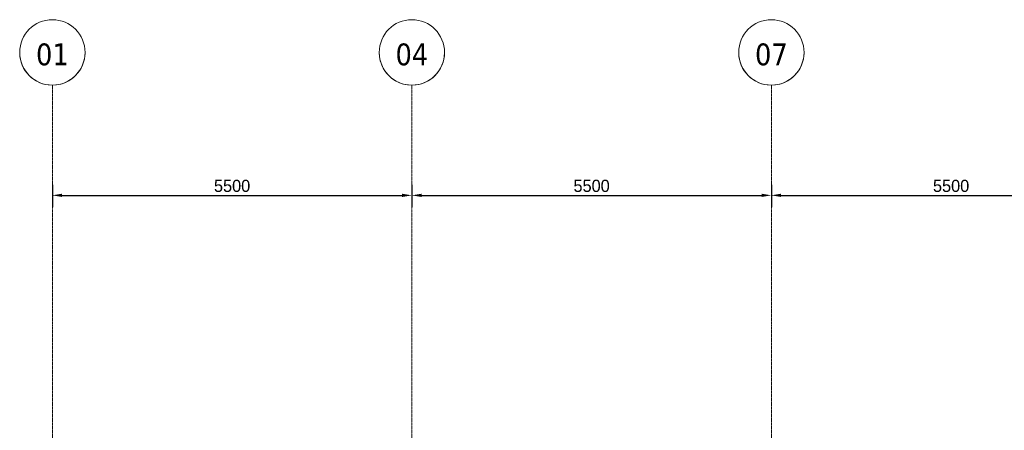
# Model space of a CAD drawing. Header units: millimetres. Extents: x 3625 to 171676, y -65096 to 217166.
# Tile 137 of 256: x 74441 to 89505, y -25497 to -19222. Entities that reach past the tile are written whole.
import ezdxf

# ---------------------------------------------------------------- set-up
doc = ezdxf.new("R2010")
doc.units = ezdxf.units.MM
doc.linetypes.add('stramien', pattern=[22.225, 12.7, -3.175, 3.175, -3.175])
doc.layers.add('A-ANNO-DIMS', color=1, linetype='Continuous', lineweight=18)
doc.layers.add('S-GRID', color=1, linetype='Continuous', lineweight=18)
doc.styles.add('Frutiger_3', font='txt', dxfattribs={"height": 186.571782})
doc.styles.add('Tahoma', font='TAHOMA.TTF', dxfattribs={"height": 333.256173})
doc.dimstyles.new('00_KU_2_5mm_-_pijl', dxfattribs={"dimscale": 304.8, "dimtxt": 250, "dimasz": 0.492126, "dimexe": 0.590551, "dimexo": 0.0625, "dimgap": 0.164042, "dimtad": 1, "dimdec": 0, "dimzin": 0, "dimdsep": 46, "dimtxsty": 'Frutiger_3', "dimsah": 1, "dimcen": 0.09, "dimdle": 0.590551, "dimazin": 0, "dimtfac": 1, "dimtdec": 0, "dimtix": 1, "dimtmove": 0, "dimatfit": 3, "dimfxl": 0.590551, "dimfxlon": 1, "dimtvp": 1, "dimtolj": 1, "dimtzin": 0, "dimarcsym": 2})

# ---------------------------------------------------------------- blocks, each defined once
blk = doc.blocks.new('Grid - 5 mm-3639987-Plotview plafond eerste Verdieping - 1 op 100')
at = {"layer": 'S-GRID'}
blk.add_circle((0, 0), 5, dxfattribs=at)
for start, end in [(360, 180), (180, 360)]:
    blk.add_arc((0, 0), 5, start, end, dxfattribs=at)
blk = doc.blocks.new('*D616')
at = {"layer": 'A-ANNO-DIMS', "color": 0, "lineweight": -2, "transparency": 16777216}
for p, q in [((74941, -21745), (74941, -22086)), ((80441, -21745), (80441, -22086)), ((75091, -21906), (80291, -21906))]:
    blk.add_line(p, q, dxfattribs=at)
at = {"layer": 'A-ANNO-DIMS', "color": 0, "transparency": 16777216}
for points in [[(75091, -21881), (75091, -21931), (74941, -21906)], [(80291, -21881), (80291, -21931), (80441, -21906)]]:
    blk.add_solid(points, dxfattribs=at)
at = {"layer": 'Defpoints', "color": 0, "transparency": 16777216}
for p in [(74941, -21726), (80441, -21726), (80441, -21906)]:
    blk.add_point(p, dxfattribs=at)
at = {"layer": 'A-ANNO-DIMS', "color": 0, "transparency": 16777216, "insert": (77691, -21762), "char_height": 186.6, "attachment_point": 5, "style": 'Frutiger_3'}
blk.add_mtext('\\A1;5500', dxfattribs=at)
blk = doc.blocks.new('*D617')
at = {"layer": 'A-ANNO-DIMS', "color": 0, "lineweight": -2, "transparency": 16777216}
for p, q in [((80441, -21745), (80441, -22086)), ((85941, -21745), (85941, -22086)), ((80591, -21906), (85791, -21906))]:
    blk.add_line(p, q, dxfattribs=at)
at = {"layer": 'A-ANNO-DIMS', "color": 0, "transparency": 16777216}
for points in [[(80591, -21881), (80591, -21931), (80441, -21906)], [(85791, -21881), (85791, -21931), (85941, -21906)]]:
    blk.add_solid(points, dxfattribs=at)
at = {"layer": 'Defpoints', "color": 0, "transparency": 16777216}
for p in [(80441, -21726), (85941, -21726), (85941, -21906)]:
    blk.add_point(p, dxfattribs=at)
at = {"layer": 'A-ANNO-DIMS', "color": 0, "transparency": 16777216, "insert": (83191, -21762), "char_height": 186.6, "attachment_point": 5, "style": 'Frutiger_3'}
blk.add_mtext('\\A1;5500', dxfattribs=at)
blk = doc.blocks.new('*D618')
at = {"layer": 'A-ANNO-DIMS', "color": 0, "lineweight": -2, "transparency": 16777216}
for p, q in [((85941, -21745), (85941, -22086)), ((91441, -21745), (91441, -22086)), ((86091, -21906), (91291, -21906))]:
    blk.add_line(p, q, dxfattribs=at)
at = {"layer": 'A-ANNO-DIMS', "color": 0, "transparency": 16777216}
for points in [[(86091, -21881), (86091, -21931), (85941, -21906)], [(91291, -21881), (91291, -21931), (91441, -21906)]]:
    blk.add_solid(points, dxfattribs=at)
at = {"layer": 'Defpoints', "color": 0, "transparency": 16777216}
for p in [(85941, -21726), (91441, -21726), (91441, -21906)]:
    blk.add_point(p, dxfattribs=at)
at = {"layer": 'A-ANNO-DIMS', "color": 0, "transparency": 16777216, "insert": (88691, -21762), "char_height": 186.6, "attachment_point": 5, "style": 'Frutiger_3'}
blk.add_mtext('\\A1;5500', dxfattribs=at)

msp = doc.modelspace()

# ---------------------------------------------------------------- linework, layer by layer
at = {"layer": 'S-GRID', "linetype": 'stramien'}
for p, q in [((74941.5, -20221.6), (74941.5, -65096)), ((80441.5, -20221.6), (80441.5, -65096)), ((85941.5, -20221.6), (85941.5, -65096))]:
    msp.add_line(p, q, dxfattribs=at)

# ---------------------------------------------------------------- block references
at = {"layer": 'S-GRID', "xscale": 99.99999999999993, "yscale": 99.99999999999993, "zscale": 99.99999999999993, "rotation": 180}
for p in [(74941.5, -19721.6), (80441.5, -19721.6), (85941.5, -19721.6)]:
    msp.add_blockref('Grid - 5 mm-3639987-Plotview plafond eerste Verdieping - 1 op 100', p, dxfattribs=at)

# ---------------------------------------------------------------- dimensions: what is measured, and where the dimension line sits
at = {"layer": 'A-ANNO-DIMS'}
for base, p1, p2, picture, middle in [((80441.5, -21905.8), (74941.5, -21725.8), (80441.5, -21725.8), '*D616', (77691.5, -21762.5)), ((85941.5, -21905.8), (80441.5, -21725.8), (85941.5, -21725.8), '*D617', (83191.5, -21762.5)), ((91441.5, -21905.8), (85941.5, -21725.8), (91441.5, -21725.8), '*D618', (88691.5, -21762.5))]:
    dim = msp.add_linear_dim(base=base, p1=p1, p2=p2, dimstyle='00_KU_2_5mm_-_pijl', override={"dimpost": '<>', "dimfxl": 5500}, dxfattribs=at)
    dim.commit()
    dim.dimension.update_dxf_attribs({"geometry": picture, "text_midpoint": middle})

# ---------------------------------------------------------------- next in the draw order: texts
at = {"layer": 'S-GRID', "char_height": 333.26, "width": 604.77, "attachment_point": 2, "line_spacing_factor": 1.000232, "style": 'Tahoma', "bg_fill": 3, "box_fill_scale": 1.25, "bg_fill_color": 0, "bg_fill_transparency": 0}
for s, insert in [('01', (74941.6, -19584.7)), ('04', (80441.6, -19584.7)), ('07', (85941.6, -19584.7))]:
    msp.add_mtext(s, dxfattribs=dict(at, insert=insert))

doc.saveas('drawing.dxf')
